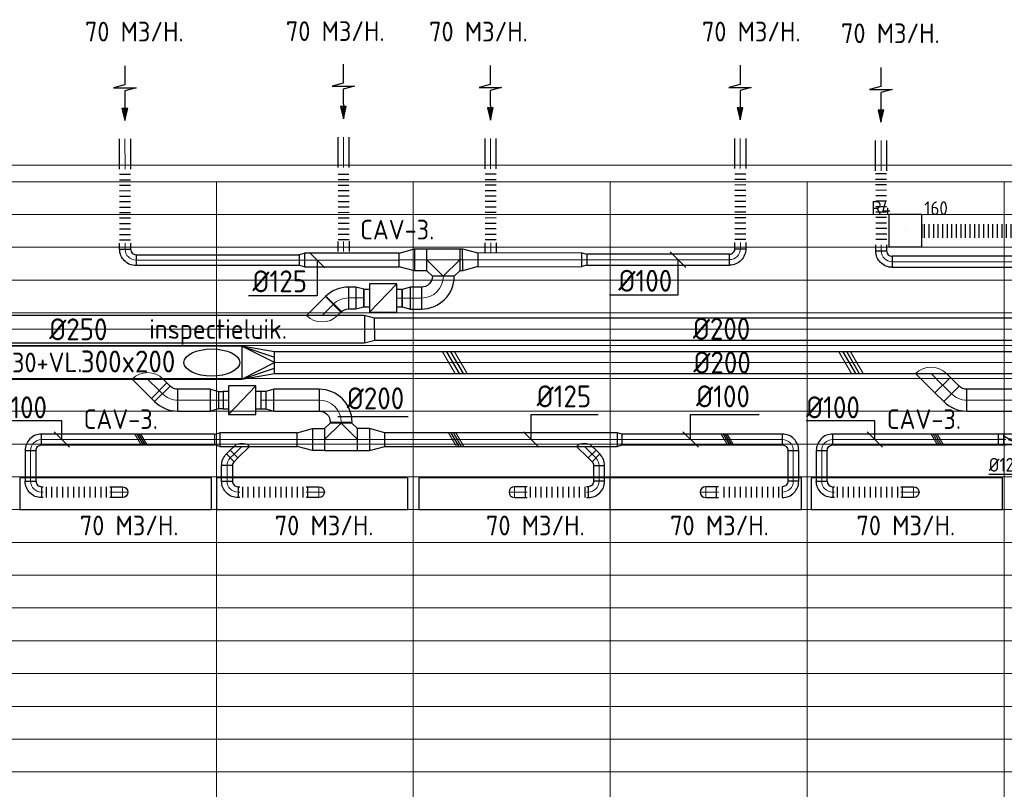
# Model space of a CAD drawing. Header units: millimetres. Extents: x -72412 to 16313, y -1015 to 52998.
# Tile 20 of 64: x -50322 to -41321, y 14970 to 22012. Entities that reach past the tile are written whole.
import ezdxf
from ezdxf.enums import TextEntityAlignment as Align

# ---------------------------------------------------------------- set-up
doc = ezdxf.new("R2010")
doc.units = ezdxf.units.MM
doc.header["$LTSCALE"] = 50
doc.linetypes.add('CENTER2', pattern=[28.575, 19.05, -3.175, 3.175, -3.175])
for name, color, linetype in [('4plfd', 254, 'Continuous'), ('WL570---_RETOUR', 100, 'Continuous'), ('WL570---_RETOUR_HL', 1, 'Continuous'), ('WL570---_TOEVOER', 200, 'Continuous'), ('WL570---_TOEVOER_HL', 1, 'Continuous'), ('WM570---_RETOUR', 2, 'Continuous'), ('WM570---_RETOUR_PR', 2, 'Continuous'), ('WM570---_TOEVOER', 2, 'Continuous'), ('WM570---_TOEVOER_PR', 2, 'Continuous')]:
    doc.layers.add(name, color=color, linetype=linetype)
for name, color, linetype, lineweight in [('WL570---_BESTAAND-HARTLIJN', 161, 'Continuous', 0), ('WL570---_BESTAAND-MAATVOERING', 161, 'Continuous', 0), ('WL570---_BESTAAND-RETOUR', 140, 'Continuous', 0), ('WL570---_BESTAAND-TOEVOER', 180, 'Continuous', 0)]:
    doc.layers.add(name, color=color, linetype=linetype, lineweight=lineweight)
doc.styles.add('BURO-025', font='ISO96.shx', dxfattribs={"height": 125})
doc.styles.add('ISO', font='ISO', dxfattribs={"height": 162})
doc.styles.add('LZ-MAATVOEREN', font='simplex')
doc.styles.add('MAATVOERING', font='ISO')

# ---------------------------------------------------------------- blocks, each defined once
blk = doc.blocks.new('Groep-43')
at = {"color": 8, "linetype": 'Continuous', "lineweight": 13}
for p, q in [((-73154.912, 18699.14), (-22154.912, 18699.14)), ((-73154.912, 18699.14), (-22154.912, 18699.14)), ((-73154.912, 18399.14), (-22154.912, 18399.14)), ((-73154.912, 18099.14), (-22154.912, 18099.14)), ((-73154.912, 17799.14), (-22154.912, 17799.14)), ((-73154.912, 17499.14), (-22154.912, 17499.14)), ((-22154.912, 17199.14), (-73154.912, 17199.14)), ((-73154.912, 16899.14), (-22154.912, 16899.14)), ((-22154.912, 16599.14), (-73154.912, 16599.14)), ((-22154.912, 16299.14), (-73154.912, 16299.14)), ((-22154.912, 15999.14), (-73154.912, 15999.14)), ((-22154.912, 15699.14), (-73154.912, 15699.14)), ((-22154.912, 15399.14), (-73154.912, 15399.14)), ((-73154.912, 15099.14), (-22154.912, 15099.14)), ((-22154.912, 14799.14), (-73154.912, 14799.14)), ((-22154.912, 14499.14), (-73154.912, 14499.14)), ((-22154.912, 14199.14), (-73154.912, 14199.14)), ((-22154.912, 13899.14), (-73154.912, 13899.14)), ((-22154.912, 13599.14), (-73154.912, 13599.14))]:
    blk.add_line(p, q, dxfattribs=at)
blk = doc.blocks.new('Groep-50')
at = {"color": 8, "linetype": 'Continuous', "lineweight": 13}
for p, q in [((-22004.9, 19149), (-54854.9, 19149.1)), ((-36854.9, 18999.1), (-54854.9, 18999.1)), ((-22154.9, 18999.1), (-54854.9, 18999.1)), ((-51254.9, 18999.1), (-51254.9, 6698.7)), ((-49454.9, 18999.1), (-49454.9, 6622.6)), ((-47654.9, 18999.1), (-47654.9, 6597.2)), ((-45854.9, 18999.1), (-45854.9, 6622.6)), ((-44054.9, 18999.1), (-44054.9, 6698.7))]:
    blk.add_line(p, q, dxfattribs=at)
at = {"color": 8}
blk.add_blockref('Groep-43', (0, 0), dxfattribs=at)
blk = doc.blocks.new('Block plafond 5e verd')
at = {"layer": '4plfd'}
blk.add_blockref('Groep-50', (73304.9, -19149.1), dxfattribs=at)
blk = doc.blocks.new('KARO')
for p, q in [((1, 0.5), (0, 0.5)), ((0, -0.5), (1, -0.5))]:
    blk.add_line(p, q)
at = {"invisible_edges": 15}
blk.add_3dface([(0, 0.5), (0, -0.5), (1, -0.5), (1, 0.5)], dxfattribs=at)
at = {"layer": 'WL570---_BESTAAND-HARTLIJN'}
blk.add_line((0, 0), (1, 0), dxfattribs=at)
blk = doc.blocks.new('ORN_T_SP')
blk.add_lwpolyline([(-0.5, 0.5), (-0.5, -0.5), (0.5, -0.5), (0.5, 0.5)], close=True)
at = {"style": 'LZ-MAATVOEREN', "flags": 9}
for tag, p in [('ROS_TYPE', (0.6333, 0.6833)), ('ROS_M3H', (0.6333, 0.4833)), ('ROS_ZIJDE', (0.6333, 0.2833)), ('ROS_STAT', (0.6333, 0.0833))]:
    blk.add_attdef(tag, p, '', height=0.125, dxfattribs=at)
blk = doc.blocks.new('OBO20000090H')
blk.add_lwpolyline([(100, -200, 0.414214), (-200, 100), (-200, -100, -0.414214), (-100, -200)], format="xyb", close=True)
at = {"invisible_edges": 15}
for points in [[(-182.6, -101.5), (-147.9, 95.4), (-200, 100), (-200, -100)], [(-165.8, -106), (-97.4, 81.9), (-147.9, 95.4), (-182.6, -101.5)], [(-150, -113.4), (-50, 59.8), (-97.4, 81.9), (-165.8, -106)], [(-135.7, -123.4), (-7.2, 29.8), (-50, 59.8), (-150, -113.4)], [(-123.4, -135.7), (29.8, -7.2), (-7.2, 29.8), (-135.7, -123.4)], [(-113.4, -150), (59.8, -50), (29.8, -7.2), (-123.4, -135.7)], [(-106, -165.8), (81.9, -97.4), (59.8, -50), (-113.4, -150)], [(-101.5, -182.6), (95.4, -147.9), (81.9, -97.4), (-106, -165.8)], [(-100, -200), (100, -200), (95.4, -147.9), (-101.5, -182.6)]]:
    blk.add_3dface(points, dxfattribs=at)
at = {"layer": 'WL570---_BESTAAND-HARTLIJN'}
blk.add_arc((-200, -200), 200, 0, 90, dxfattribs=at)
blk = doc.blocks.new('VBX1601600016025000')
blk.add_lwpolyline([(50, -130), (300, -130), (300, 130), (50, 130)], close=True)
for points in [[(50, 80), (0, 80), (0, -80), (50, -80)], [(300, -80), (350, -80), (350, 80), (300, 80)]]:
    blk.add_lwpolyline(points)
at = {"layer": 'WL570---_BESTAAND-HARTLIJN'}
blk.add_line((300, 0), (350, 0), dxfattribs=at)
at = {"layer": 'WL570---_BESTAAND-TOEVOER'}
blk.add_line((50, -130), (300, 130), dxfattribs=at)
blk = doc.blocks.new('OZA2500200045R')
blk.add_lwpolyline([(141.4, 0), (176.8, 35.4), (35.4, 176.8), (-141.4, 0)])
at = {"layer": 'WL570---_BESTAAND-HARTLIJN'}
blk.add_line((0, 0), (106.1, 106.1), dxfattribs=at)
at = {"layer": 'WL570---_BESTAAND-RETOUR'}
blk.add_arc((0, 141.4), 200, 225, 315, dxfattribs=at)
blk = doc.blocks.new('OBO20000045H')
blk.add_lwpolyline([(100, -82.8, 0.198912), (12.1, 129.3), (-129.3, -12.1, -0.198912), (-100, -82.8)], format="xyb", close=True)
at = {"invisible_edges": 15}
for points in [[(-123.4, -18.6), (29.8, 110), (12.1, 129.3), (-129.3, -12.1)], [(-118.1, -25.5), (45.7, 89.2), (29.8, 110), (-123.4, -18.6)], [(-113.4, -32.8), (59.8, 67.2), (45.7, 89.2), (-118.1, -25.5)], [(-109.4, -40.6), (71.9, 43.9), (59.8, 67.2), (-113.4, -32.8)], [(-106, -48.6), (81.9, 19.8), (71.9, 43.9), (-109.4, -40.6)], [(-103.4, -57), (89.8, -5.2), (81.9, 19.8), (-106, -48.6)], [(-101.5, -65.5), (95.4, -30.7), (89.8, -5.2), (-103.4, -57)], [(-100.4, -74.1), (98.9, -56.7), (95.4, -30.7), (-101.5, -65.5)], [(-100, -82.8), (100, -82.8), (98.9, -56.7), (-100.4, -74.1)]]:
    blk.add_3dface(points, dxfattribs=at)
at = {"layer": 'WL570---_BESTAAND-HARTLIJN'}
blk.add_arc((-200, -82.8), 200, 0, 45, dxfattribs=at)
blk = doc.blocks.new('OSV20012501390G')
blk.add_lwpolyline([(0, -100), (140, -62.5), (140, 62.5), (0, 100)], close=True)
at = {"layer": 'WL570---_BESTAAND-HARTLIJN'}
blk.add_line((0, 0), (140, 0), dxfattribs=at)
blk = doc.blocks.new('OZA3000200045L')
blk.add_lwpolyline([(-141.4, 0), (-176.8, 35.4), (-35.4, 176.8), (141.4, 0)])
at = {"layer": 'WL570---_BESTAAND-HARTLIJN'}
blk.add_line((0, 0), (-106.1, 106.1), dxfattribs=at)
at = {"layer": 'WL570---_BESTAAND-TOEVOER'}
blk.add_arc((0, 141.4), 200, 225, 315, dxfattribs=at)
blk = doc.blocks.new('MVLINE')
blk.add_line((35.4, -35.4), (-35.4, 35.4))
blk = doc.blocks.new('FLLINE100')
blk.add_line((0, -50), (0, 50))
blk = doc.blocks.new('OEX1000063300')
at = {"rotation": 180}
for p in [(50, 0), (100, 0), (150, 0), (200, 0), (250, 0), (300, 0), (350, 0), (400, 0), (450, 0), (500, 0), (550, 0), (600, 0)]:
    blk.add_blockref('FLLINE100', p, dxfattribs=at)
blk = doc.blocks.new('OBO10000090ZE')
blk.add_lwpolyline([(-50, 0), (50, 0), (50, 100, 1), (-50, 100)], format="xyb", close=True)
at = {"layer": 'WL570---_BESTAAND-HARTLIJN'}
for points in [[(-50, 100), (50, 100)], [(0, 0), (0, 150)]]:
    blk.add_lwpolyline(points, dxfattribs=at)
blk = doc.blocks.new('OBO10000090H')
blk.add_lwpolyline([(50, -100, 0.414214), (-100, 50), (-100, -50, -0.414214), (-50, -100)], format="xyb", close=True)
at = {"invisible_edges": 15}
for points in [[(-91.3, -50.8), (-74, 47.7), (-100, 50), (-100, -50)], [(-82.9, -53), (-48.7, 41), (-74, 47.7), (-91.3, -50.8)], [(-75, -56.7), (-25, 29.9), (-48.7, 41), (-82.9, -53)], [(-67.9, -61.7), (-3.6, 14.9), (-25, 29.9), (-75, -56.7)], [(-61.7, -67.9), (14.9, -3.6), (-3.6, 14.9), (-67.9, -61.7)], [(-56.7, -75), (29.9, -25), (14.9, -3.6), (-61.7, -67.9)], [(-53, -82.9), (41, -48.7), (29.9, -25), (-56.7, -75)], [(-50.8, -91.3), (47.7, -74), (41, -48.7), (-53, -82.9)], [(-50, -100), (50, -100), (47.7, -74), (-50.8, -91.3)]]:
    blk.add_3dface(points, dxfattribs=at)
at = {"layer": 'WL570---_BESTAAND-HARTLIJN'}
blk.add_arc((-100, -100), 100, 0, 90, dxfattribs=at)
blk = doc.blocks.new('OBO10000090L')
blk.add_lwpolyline([(50, 0, 0.414214), (-100, 150), (-100, 50, -0.414214), (-50, 0)], format="xyb", close=True)
at = {"invisible_edges": 15}
for points in [[(-91.3, 49.2), (-74, 147.7), (-100, 150), (-100, 50)], [(-82.9, 47), (-48.7, 141), (-74, 147.7), (-91.3, 49.2)], [(-75, 43.3), (-25, 129.9), (-48.7, 141), (-82.9, 47)], [(-67.9, 38.3), (-3.6, 114.9), (-25, 129.9), (-75, 43.3)], [(-61.7, 32.1), (14.9, 96.4), (-3.6, 114.9), (-67.9, 38.3)], [(-56.7, 25), (29.9, 75), (14.9, 96.4), (-61.7, 32.1)], [(-53, 17.1), (41, 51.3), (29.9, 75), (-56.7, 25)], [(-50.8, 8.7), (47.7, 26), (41, 51.3), (-53, 17.1)], [(-50, 0), (50, 0), (47.7, 26), (-50.8, 8.7)]]:
    blk.add_3dface(points, dxfattribs=at)
at = {"layer": 'WL570---_BESTAAND-HARTLIJN'}
blk.add_arc((-100, 0), 100, 0, 90, dxfattribs=at)
blk = doc.blocks.new('VRO300200002003000H')
at = {"layer": 'WL570---_TOEVOER'}
for p, q in [((0, 150), (300, 50)), ((0, -150), (300, -50))]:
    blk.add_line(p, q, dxfattribs=at)
blk.add_lwpolyline([(0, 150), (0, -150), (300, -100), (300, 100)], close=True, dxfattribs=at)
blk.add_lwpolyline([(0, -150), (0, -150), (300, 0), (0, 150)], dxfattribs=at)
blk = doc.blocks.new('OSV2001600740G')
blk.add_lwpolyline([(0, -100), (74.6, -80), (74.6, 80), (0, 100)], close=True)
at = {"layer": 'WL570---_BESTAAND-HARTLIJN'}
blk.add_line((0, 0), (74.6, 0), dxfattribs=at)
blk = doc.blocks.new('OSV1251000460G')
blk.add_lwpolyline([(0, -62.5), (46.7, -50), (46.7, 50), (0, 62.5)], close=True)
at = {"layer": 'WL570---_BESTAAND-HARTLIJN'}
blk.add_line((0, 0), (46.7, 0), dxfattribs=at)
blk = doc.blocks.new('OZA1250100045L')
blk.add_lwpolyline([(-70.7, 0), (-106.1, 35.4), (-35.4, 106.1), (70.7, 0)])
at = {"layer": 'WL570---_BESTAAND-HARTLIJN'}
blk.add_line((0, 0), (-70.7, 70.7), dxfattribs=at)
at = {"layer": 'WL570---_BESTAAND-TOEVOER'}
blk.add_arc((0, 70.7), 100, 225, 315, dxfattribs=at)
blk = doc.blocks.new('OBO10000045H')
blk.add_lwpolyline([(50, -41.4, 0.198912), (6.1, 64.6), (-64.6, -6.1, -0.198912), (-50, -41.4)], format="xyb", close=True)
at = {"invisible_edges": 15}
for points in [[(-61.7, -9.3), (14.9, 55), (6.1, 64.6), (-64.6, -6.1)], [(-59, -12.7), (22.9, 44.6), (14.9, 55), (-61.7, -9.3)], [(-56.7, -16.4), (29.9, 33.6), (22.9, 44.6), (-59, -12.7)], [(-54.7, -20.3), (35.9, 22), (29.9, 33.6), (-56.7, -16.4)], [(-53, -24.3), (41, 9.9), (35.9, 22), (-54.7, -20.3)], [(-51.7, -28.5), (44.9, -2.6), (41, 9.9), (-53, -24.3)], [(-50.8, -32.7), (47.7, -15.4), (44.9, -2.6), (-51.7, -28.5)], [(-50.2, -37.1), (49.4, -28.3), (47.7, -15.4), (-50.8, -32.7)], [(-50, -41.4), (50, -41.4), (49.4, -28.3), (-50.2, -37.1)]]:
    blk.add_3dface(points, dxfattribs=at)
at = {"layer": 'WL570---_BESTAAND-HARTLIJN'}
blk.add_arc((-100, -41.4), 100, 0, 45, dxfattribs=at)
blk = doc.blocks.new('OSV2502000930G')
blk.add_lwpolyline([(0, -125), (93.3, -100), (93.3, 100), (0, 125)], close=True)
at = {"layer": 'WL570---_BESTAAND-HARTLIJN'}
blk.add_line((0, 0), (93.3, 0), dxfattribs=at)
blk = doc.blocks.new('OTS20020020000H')
blk.add_lwpolyline([(-150, -100), (150, -100), (150, 100), (100, 150), (-100, 150), (-150, 100)], close=True)
at = {"layer": 'WL570---_BESTAAND-HARTLIJN'}
blk.add_line((-150, 0), (150, 0), dxfattribs=at)
at = {"layer": 'WL570---_BESTAAND-RETOUR'}
blk.add_lwpolyline([(-150, 0), (0, 150), (150, 0)], dxfattribs=at)
blk = doc.blocks.new('OEX1000056800')
at = {"rotation": 180}
for p in [(50, 0), (100, 0), (150, 0), (200, 0), (250, 0), (300, 0), (350, 0), (400, 0), (450, 0), (500, 0), (550, 0)]:
    blk.add_blockref('FLLINE100', p, dxfattribs=at)
blk = doc.blocks.new('AFZPIJL')
for points in [[(0, -10), (0, -6.52), (-2.06, -5.97), (2.06, -5.97), (0, -5.41), (0, 0)], [(-0.26, -2.22), (0, 0)], [(0.26, -2.22), (0, 0)]]:
    blk.add_lwpolyline(points)
blk.add_lwpolyline([(0.52, -2.22), (-0.52, -2.22), (0, 0)], close=True)
blk = doc.blocks.new('OZA2000200045L')
blk.add_lwpolyline([(-141.4, 0), (-176.8, 35.4), (-35.4, 176.8), (141.4, 0)])
at = {"layer": 'WL570---_BESTAAND-HARTLIJN'}
blk.add_line((0, 0), (-106.1, 106.1), dxfattribs=at)
at = {"layer": 'WL570---_BESTAAND-TOEVOER'}
blk.add_arc((0, 141.4), 200, 225, 315, dxfattribs=at)
blk = doc.blocks.new('OEX1000058500')
at = {"rotation": 180}
for p in [(50, 0), (100, 0), (150, 0), (200, 0), (250, 0), (300, 0), (350, 0), (400, 0), (450, 0), (500, 0), (550, 0)]:
    blk.add_blockref('FLLINE100', p, dxfattribs=at)
blk = doc.blocks.new('OEX1000067700')
at = {"rotation": 90.08066116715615}
for p in [(0.1, -50), (0.1, -100), (0.2, -150), (0.3, -200), (0.4, -250), (0.4, -300), (0.5, -350), (0.6, -400), (0.6, -450), (0.7, -500), (0.8, -550), (0.8, -600), (0.9, -650)]:
    blk.add_blockref('FLLINE100', p, dxfattribs=at)
blk = doc.blocks.new('KARH')
for p, q in [((1, 0.5), (0, 0.5)), ((0, -0.5), (1, -0.5))]:
    blk.add_line(p, q)
at = {"invisible_edges": 15}
blk.add_3dface([(0, 0.5), (0, -0.5), (1, -0.5), (1, 0.5)], dxfattribs=at)
blk = doc.blocks.new('UISO')
for p, q in [((0, 0.18), (1, 0.757)), ((0, 0), (1, 0.577))]:
    blk.add_line(p, q)
at = {"layer": 'WL570---_BESTAAND-TOEVOER'}
for p, q in [((0, 0.36), (1, 0.937)), ((0, -0.18), (1, 0.397))]:
    blk.add_line(p, q, dxfattribs=at)
blk = doc.blocks.new('*U620')
at = {"color": 0, "ltscale": 10}
for p, q in [((150, 150, -150), (-150, 150, -150)), ((-150, -150, -150), (-150, 150, -150)), ((150, -150, -150), (150, 150, -150)), ((150, -150, -150), (-150, -150, -150))]:
    blk.add_line(p, q, dxfattribs=at)
at = {"layer": 'WL570---_RETOUR_HL', "linetype": 'CENTER2'}
blk.add_circle((0, 0, -150), 0.075, dxfattribs=at)
at = {"layer": 'WL570---_RETOUR', "color": 2, "style": 'BURO-025'}
for tag in ['MC', 'Q']:
    blk.add_attdef(tag, text='', height=125, dxfattribs=at).set_placement((0, 0), align=Align.MIDDLE)
at = {"layer": 'WM570---_RETOUR_PR', "color": 2, "style": 'BURO-025'}
blk.add_attdef('POSNR', text='', height=125, dxfattribs=at).set_placement((0, 0), align=Align.MIDDLE)
blk = doc.blocks.new('*U621')
at = {"color": 0, "ltscale": 10}
for p, q in [((0, 62.5, -150), (0, -62.5, -150)), ((20.8, 62.5, -150), (20.8, -62.5, -150)), ((62.5, 62.5, -150), (62.5, -62.5, -150)), ((104.2, 62.5, -150), (104.2, -62.5, -150)), ((145.8, 62.5, -150), (145.8, -62.5, -150)), ((187.5, 62.5, -150), (187.5, -62.5, -150)), ((229.2, 62.5, -150), (229.2, -62.5, -150)), ((270.8, 62.5, -150), (270.8, -62.5, -150)), ((312.5, 62.5, -150), (312.5, -62.5, -150)), ((354.2, 62.5, -150), (354.2, -62.5, -150)), ((395.8, 62.5, -150), (395.8, -62.5, -150)), ((437.5, 62.5, -150), (437.5, -62.5, -150)), ((479.2, 62.5, -150), (479.2, -62.5, -150)), ((520.8, 62.5, -150), (520.8, -62.5, -150)), ((562.5, 62.5, -150), (562.5, -62.5, -150)), ((604.2, 62.5, -150), (604.2, -62.5, -150)), ((645.8, 62.5, -150), (645.8, -62.5, -150)), ((687.5, 62.5, -150), (687.5, -62.5, -150)), ((729.2, 62.5, -150), (729.2, -62.5, -150)), ((770.8, 62.5, -150), (770.8, -62.5, -150)), ((812.5, 62.5, -150), (812.5, -62.5, -150)), ((854.2, 62.5, -150), (854.2, -62.5, -150)), ((895.8, 62.5, -150), (895.8, -62.5, -150)), ((937.5, 62.5, -150), (937.5, -62.5, -150)), ((979.2, 62.5, -150), (979.2, -62.5, -150)), ((1020.8, 62.5, -150), (1020.8, -62.5, -150)), ((1062.5, 62.5, -150), (1062.5, -62.5, -150)), ((1104.2, 62.5, -150), (1104.2, -62.5, -150)), ((1145.8, 62.5, -150), (1145.8, -62.5, -150)), ((1187.5, 62.5, -150), (1187.5, -62.5, -150)), ((1229.2, 62.5, -150), (1229.2, -62.5, -150)), ((1270.8, 62.5, -150), (1270.8, -62.5, -150)), ((1312.5, 62.5, -150), (1312.5, -62.5, -150)), ((1354.2, 62.5, -150), (1354.2, -62.5, -150)), ((1395.8, 62.5, -150), (1395.8, -62.5, -150)), ((1437.5, 62.5, -150), (1437.5, -62.5, -150)), ((1479.2, 62.5, -150), (1479.2, -62.5, -150)), ((1500, 62.5, -150), (1500, -62.5, -150))]:
    blk.add_line(p, q, dxfattribs=at)
at = {"layer": 'WM570---_RETOUR_PR', "color": 2, "style": 'BURO-025'}
blk.add_attdef('POSNR', text='', height=125, dxfattribs=at).set_placement((0, 0), align=Align.MIDDLE)
blk = doc.blocks.new('*U1010')
at = {"ltscale": 10}
for p, q in [((-55.8, 50, -2700), (55.9, 50, -2700)), ((-55.8, -50, -2700), (-55.8, 50, -2700)), ((-48.9, 27.1, -2700), (-47.9, 28.8, -2700)), ((47.9, -28.8, -2700), (-48.9, 27.1, -2700)), ((48.9, -27.1, -2700), (-47.9, 28.8, -2700)), ((55.9, 50, -2700), (55.9, -50, -2700)), ((-55.8, -50, -2700), (55.9, -50, -2700)), ((47.9, -28.8, -2700), (48.9, -27.1, -2700))]:
    blk.add_line(p, q, dxfattribs=at)
blk.add_circle((0, 0, -2700), 9.31, dxfattribs=at)
at = {"layer": 'WL570---_TOEVOER', "color": 2, "style": 'BURO-025'}
blk.add_attdef('I', text='', height=125, dxfattribs=at).set_placement((0, 0), align=Align.MIDDLE)
at = {"layer": 'WM570---_TOEVOER_PR', "color": 2, "style": 'BURO-025'}
blk.add_attdef('POSNR', text='', height=125, dxfattribs=at).set_placement((0, 0), align=Align.MIDDLE)
blk = doc.blocks.new('*U1011')
at = {"color": 0, "ltscale": 10}
for p, q in [((0, 50, -2700), (47.5, 50, -2700)), ((47.5, 50, -2700), (47.5, -50, -2700)), ((0, -50, -2700), (47.5, -50, -2700))]:
    blk.add_line(p, q, dxfattribs=at)
at = {"layer": 'WL570---_TOEVOER_HL', "linetype": 'CENTER2'}
blk.add_line((0, 0, -2700), (47.5, 0, -2700), dxfattribs=at)
at = {"layer": 'WM570---_TOEVOER_PR', "color": 2, "style": 'BURO-025'}
blk.add_attdef('POSNR', text='', height=125, dxfattribs=at).set_placement((0, 0), align=Align.MIDDLE)
blk = doc.blocks.new('*U1013')
at = {"layer": 'WM570---_TOEVOER', "color": 0, "ltscale": 10}
for p, q in [((50, 0), (-466, 0)), ((-50, -50), (50, 50))]:
    blk.add_line(p, q, dxfattribs=at)
at = {"layer": 'WM570---_TOEVOER', "color": 0, "style": 'BURO-025'}
blk.add_text('%%c125', height=125, dxfattribs=at).set_placement((-466, 25))

msp = doc.modelspace()

# ---------------------------------------------------------------- linework, layer by layer
at = {"layer": 'WL570---_TOEVOER'}
msp.add_ellipse((-48565.6, 18874.2), major_axis=(-254.9, 0), ratio=0.489711, dxfattribs=at)
at = {"layer": 'WM570---_TOEVOER'}
for points in [[(-47603, 19810.8), (-47603.2, 19485.1), (-48229.4, 19485.6)], [(-44304.1, 19815.8), (-44304.3, 19490), (-44930.5, 19490.5)], [(-47414.3, 18380.5), (-46769.4, 18380.5)], [(-45646.3, 18170.5), (-45646.3, 18398.6), (-45034.4, 18398.6)], [(-44188.3, 18170.5), (-44188.3, 18398.6), (-43562.1, 18398.6)], [(-49936.2, 18170.5), (-49936.2, 18340), (-50562.4, 18340)], [(-42505.3, 18170.5), (-42505.3, 18340), (-43131.5, 18340)]]:
    msp.add_lwpolyline(points, dxfattribs=at)

# ---------------------------------------------------------------- block references
at = {"layer": 'WL570---_BESTAAND-MAATVOERING', "xscale": 2, "yscale": 2, "zscale": 2, "rotation": 359.9493482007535}
msp.add_blockref('MVLINE', (-47603, 19810.8), dxfattribs=at)
at = {"layer": 'WL570---_BESTAAND-RETOUR', "xscale": 5.866066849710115, "yscale": 200, "zscale": 200, "rotation": 225.0506517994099}
msp.add_blockref('KARO', (-47451.3, 19410.9), dxfattribs=at)
at = {"layer": 'WL570---_BESTAAND-TOEVOER', "xscale": 100, "yscale": 100, "zscale": 100, "rotation": 270}
msp.add_blockref('UISO', (-41972, 18220.5), dxfattribs=at)
at = {"layer": 'WL570---_RETOUR'}
for name, p, xscale, yscale, zscale, rotation in [('AFZPIJL', (-47363.2, 21104.9), -49.99999999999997, 50, 50, 180.0506517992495), ('AFZPIJL', (-49360.5, 21088.9), -49.99999999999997, 50, 50, 180.0506517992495), ('AFZPIJL', (-46019.3, 21092.6), -49.99999999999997, 50, 50, 180.0506517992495), ('AFZPIJL', (-43736.5, 21093.9), -49.99999999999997, 50, 50, 180.0506517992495), ('AFZPIJL', (-42448.7, 21073.6), -49.99999999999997, 50, 50, 180.0506517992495), ('KARO', (-49359, 20644.2), -275.9456809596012, 100, 100, 270.0506517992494), ('KARO', (-47361.7, 20660.1), -275.9456809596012, 100, 100, 270.0506517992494), ('KARO', (-46017.7, 20647.8), -275.9456809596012, 100, 100, 270.0506517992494), ('KARO', (-43734.9, 20649.1), -275.9456809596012, 100, 100, 270.0506517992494), ('KARO', (-42447.1, 20628.9), -275.9456809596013, 100, 100, 270), ('KARO', (-47360.7, 19983.6), -94.30230512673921, 100, 100, 90.05065179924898), ('KARO', (-49358, 19967.6), -56.55323533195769, 100, 100, 90.05065179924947), ('KARO', (-46599.4, 19814.1), -113.3662558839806, 200, 200, 0.05174817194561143), ('KARO', (-46301.2, 19814.3), -28.82339029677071, 200, 200, 180.0517481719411), ('KARO', (-46016.1, 19971.3), -95.4620084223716, 100, 100, 90.05065179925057), ('KARO', (-43734, 19972.6), -55.98824614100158, 100, 100, 90.05065179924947), ('KARO', (-42446.5, 19952.4), -56.55323533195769, 100, 100, 90.05065179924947), ('KARO', (-49257.9, 19811.1), -1494.792856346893, 100, 100, 180), ('KARO', (-45183.5, 19814.7), 948.9129101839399, 125, 125, 180.0517481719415), ('KARO', (-40581.3, 19797.4), 1765.098823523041, 100, 100, 180), ('KARO', (-47313.6, 19465.4), 63.95588659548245, 200, 200, 359.9301883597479), ('KARO', (-46750.4, 19464.3), 101.0179245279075, 200, 200, 359.9819365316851), ('KARO', (-47170.3, 19180.2), 3805.813300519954, 250, 250, 180)]:
    msp.add_blockref(name, p, dxfattribs=dict(at, xscale=xscale, yscale=yscale, zscale=zscale, rotation=rotation))
for name, p in [('OEX1000067700', (-49359, 20644.2)), ('OEX1000067700', (-47361.7, 20645.9)), ('OEX1000067700', (-46017.7, 20647.1)), ('OEX1000067700', (-43734.9, 20649.1)), ('OEX1000067700', (-42447.2, 20650.3)), ('*U621', (-42073.6, 20079.1, 150))]:
    msp.add_blockref(name, p, dxfattribs=at)
ref = msp.add_blockref('*U620', (-42223.6, 20079.1, 150), dxfattribs=at)
ref.add_attrib('POSNR', 'R4', dxfattribs={"layer": 'WM570---_RETOUR_PR', "color": 2, "height": 125, "style": 'BURO-025'}).set_placement((-42448.2, 20292), align=Align.MIDDLE)
ref.add_attrib('Q', '160', dxfattribs={"color": 2, "height": 125, "style": 'BURO-025'}).set_placement((-41944.9, 20287.1), align=Align.MIDDLE)
at = {"layer": 'WL570---_RETOUR', "xscale": -1}
for name, p, rotation in [('OBO10000090H', (-49357.9, 19811.1), 90.05065179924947), ('OSV20012501390G', (-46712.8, 19814), 0.05174817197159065), ('OTS20020020000H', (-46449.4, 19814.2), 180.0517481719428), ('OSV20012501390G', (-46272.4, 19814.4), 180.0517481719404), ('OBO10000090H', (-43733.8, 19816), 180.0506517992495), ('OBO10000090H', (-42446.4, 19795.8), 90.05065179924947), ('OSV1251000460G', (-47716.9, 19812.4), 0.05174817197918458), ('OSV1251000460G', (-45183.5, 19814.7), 180.0517481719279)]:
    msp.add_blockref(name, p, dxfattribs=dict(at, rotation=rotation))
at = {"layer": 'WL570---_RETOUR'}
for p, xscale, yscale, zscale in [((-47716.9, 19812.4), 864.2164372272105, 125, 125), ((-45135.9, 19814.8), 1302.028928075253, 100, 100), ((-47077.2, 19180.2), 7580.286359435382, 200, 200)]:
    msp.add_blockref('KARO', p, dxfattribs=dict(at, xscale=xscale, yscale=yscale, zscale=zscale))
for name, p, rotation in [('OBO20000090H', (-46449.1, 19464.2), 269.981936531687), ('OBO20000045H', (-47396.7, 19465.5), 89.93018835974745), ('OSV2001600740G', (-47249.7, 19465.4), 359.9301883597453), ('VBX1601600016025000', (-47175, 19464), 0.05065179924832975), ('OSV2001600740G', (-46750.4, 19464.3), 179.9819365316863), ('OZA2500200045R', (-47557.2, 19304.7), 0.05065179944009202), ('OSV2502000930G', (-47170.2, 19180.1), 0.050651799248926)]:
    msp.add_blockref(name, p, dxfattribs=dict(at, rotation=rotation))
at = {"layer": 'WL570---_TOEVOER'}
for name, p in [('Block plafond 5e verd', (-70573.6, 20679.1)), ('VRO300200002003000H', (-48291, 18873.6)), ('OBO20000090H', (-47383.4, 18530.2)), ('OTS20020020000H', (-47384.4, 18170.5)), ('OSV20012501390G', (-47123.6, 18170.5)), ('OSV1251000460G', (-44860.1, 18170.5)), ('OBO10000090H', (-43250.4, 18170.5)), ('OBO10000045H', (-45025, 17973.3)), ('OEX1000063300', (-50131.1, 17688.7)), ('OEX1000063300', (-48334.8, 17688.7)), ('OEX1000056800', (-45706.4, 17688.7)), ('OEX1000058500', (-43935, 17688.7)), ('OEX1000063300', (-42898.5, 17688.7))]:
    msp.add_blockref(name, p, dxfattribs=at)
for name, p, xscale, yscale, zscale, rotation in [('KARH', (-48291, 18873.6), 2455.519503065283, 300, 200, 180), ('UISO', (-46419.3, 18973.6), 200, 200, 200, 270), ('UISO', (-42797.7, 18973.6), 200, 200, 200, 270), ('KARO', (-41804.6, 18588.7), 112.5056642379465, 200, 200, 135), ('KARO', (-49017.3, 18588.7), 40.71931510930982, 200, 200, 135), ('KARO', (-48577.4, 18530.2), 298.512115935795, 200, 200, 180), ('KARO', (-48503.4, 18530.2), -41.65426006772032, 160, 160, 180), ('KARO', (-48072.9, 18530.2), 41.65426006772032, 160, 160, 180), ('KARO', (-47583.1, 18530.2), 416.0843330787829, 200, 200, 180), ('KARO', (-47384.4, 18320.5), 9.521523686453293, 200, 200, 90), ('UISO', (-49249.9, 18220.5), 100, 100, 100, 270), ('KARO', (-47785.1, 18170.5), 705.7865118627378, 125, 125, 180), ('UISO', (-46379.5, 18233), 125, 125, 125, 270), ('KARO', (-43350, 18170.5), 1463.372545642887, 100, 100, 180), ('UISO', (-43891, 18220.5), 100, 100, 100, 270), ('KARO', (-50222.3, 17788.7), 282.1883428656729, 100, 100, 90), ('KARO', (-48396.7, 18002.6), -48.98494323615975, 100, 100, 224.9999999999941), ('KARO', (-45054.2, 18002.6), 48.98494323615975, 100, 100, 135.0000000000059), ('KARO', (-43250.4, 17788.7), 281.743861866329, 100, 100, 90), ('KARO', (-42989.7, 17788.7), 282.1883428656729, 100, 100, 90), ('KARO', (-48426, 17788.7), -143.1849200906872, 100, 100, 270), ('KARO', (-45025, 17788.7), 143.1849200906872, 100, 100, 90)]:
    msp.add_blockref(name, p, dxfattribs=dict(at, xscale=xscale, yscale=yscale, zscale=zscale, rotation=rotation))
for p, xscale, yscale, zscale in [((-47991, 18873.6), 6762.87542803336, 200, 200), ((-41663.2, 18530.2), 427.930538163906, 200, 200), ((-50122.3, 18170.5), 1582.693260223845, 100, 100), ((-47534.4, 18170.5), -110.7921796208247, 200, 200), ((-47234.4, 18170.5), 110.7921796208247, 200, 200), ((-46985.9, 18170.5), 2125.851121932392, 125, 125), ((-42889.7, 18170.5), 1582.693260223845, 100, 100), ((-50106.1, 17688.7), -16.2227493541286, 100, 100), ((-49483, 17688.7), -16.03765465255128, 100, 100), ((-48309.8, 17688.7), -16.2227493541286, 100, 100), ((-47686.7, 17688.7), -16.03765465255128, 100, 100), ((-45698.7, 17688.7), 16.03765465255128, 100, 100), ((-45141.1, 17688.7), 16.2227493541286, 100, 100), ((-43951, 17688.7), 16.03765465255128, 100, 100), ((-42873.5, 17688.7), -16.2227493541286, 100, 100), ((-42250.4, 17688.7), -16.03765465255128, 100, 100)]:
    msp.add_blockref('KARO', p, dxfattribs=dict(at, xscale=xscale, yscale=yscale, zscale=zscale))
for name, p, rotation in [('OZA2000200045L', (-41991, 18773.6), 180), ('OZA3000200045L', (-49152.2, 18723.6), 180), ('OBO20000045H', (-48958.7, 18530.2), 225), ('VBX1601600016025000', (-48113.2, 18530.2), 179.9999999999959), ('OBO20000045H', (-41746.1, 18530.2), 224.999999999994), ('OSV2001600740G', (-47998.3, 18530.2), 180), ('OBO10000090H', (-50222.3, 18170.5), 90), ('OBO10000090H', (-42989.7, 18170.5), 90), ('*U1011', (-41325.1, 18170.5, 2700), 180), ('*U1010', (-41269.2, 18170.5, 2700), 180), ('OZA1250100045L', (-45159.6, 18108), 180), ('OBO10000090ZE', (-45698.7, 17688.7), 90), ('OBO10000090L', (-45124.9, 17688.7), 270), ('OBO10000090ZE', (-43951, 17688.7), 90), ('OBO10000090L', (-43350.4, 17688.7), 270)]:
    msp.add_blockref(name, p, dxfattribs=dict(at, rotation=rotation))
at = {"layer": 'WL570---_TOEVOER', "xscale": -1}
for name, p, rotation in [('OSV2001600740G', (-48578.1, 18530.2), 180), ('OZA1250100045L', (-48291.4, 18108), 180), ('OBO10000090L', (-50122.3, 17688.7), 90), ('OBO10000090ZE', (-49483, 17688.7), 270), ('OBO10000090L', (-48326, 17688.7), 90), ('OBO10000090ZE', (-47686.7, 17688.7), 270), ('OBO10000090L', (-42889.7, 17688.7), 90), ('OBO10000090ZE', (-42250.4, 17688.7), 270)]:
    msp.add_blockref(name, p, dxfattribs=dict(at, rotation=rotation))
for name, p in [('OSV1251000460G', (-48491, 18170.5)), ('OSV20012501390G', (-47645.2, 18170.5)), ('OBO10000045H', (-48426, 17973.3))]:
    msp.add_blockref(name, p, dxfattribs=at)
at = {"layer": 'WL570---_TOEVOER', "xscale": 1750, "yscale": 290}
for p in [(-49444.9, 17674.2), (-47648.7, 17674.2), (-45798.7, 17674.2), (-44051, 17674.2), (-42212.3, 17674.2)]:
    msp.add_blockref('ORN_T_SP', p, dxfattribs=at)
at = {"layer": 'WM570---_TOEVOER', "xscale": 1.999999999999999, "yscale": 2, "zscale": 2, "rotation": 359.9493482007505}
msp.add_blockref('MVLINE', (-44304.1, 19815.8), dxfattribs=at)
at = {"layer": 'WM570---_TOEVOER', "xscale": 2, "yscale": 2, "zscale": 2}
for p in [(-49936.2, 18170.5), (-45646.3, 18170.5), (-44188.3, 18170.5), (-42505.3, 18170.5)]:
    msp.add_blockref('MVLINE', p, dxfattribs=at)
at = {"layer": 'WM570---_TOEVOER'}
msp.add_blockref('*U1013', (-40996.9, 17851.8, 2700), dxfattribs=at)

# ---------------------------------------------------------------- texts
at = {"layer": 'WM570---_RETOUR', "style": 'MAATVOERING'}
for p in [(-49725.6, 21812.2), (-47888.3, 21816.6), (-46579.2, 21812.2), (-44085.4, 21812.5), (-42813.8, 21796.9)]:
    msp.add_text('70 M3/H.', height=180, dxfattribs=at).set_placement(p)
at = {"layer": 'WM570---_TOEVOER'}
for s, height, rotation, style, p in [('CAV-3.', 180, 0.05175, 'MAATVOERING', (-47209.6, 20000)), ('%%c200', 200, 0.05065, 'MAATVOERING', (-44167.7, 19083.3)), ('O.K.=3030+VL.', 180, 0.31481, 'ISO', (-51094.1, 18780.7))]:
    msp.add_text(s, height=height, rotation=rotation, dxfattribs=dict(at, style=style)).set_placement(p)
at = {"layer": 'WM570---_TOEVOER', "style": 'MAATVOERING'}
for s, p in [('%%c125', (-47695.1, 19518.1)), ('%%c100', (-44357, 19523.1))]:
    msp.add_text(s, height=200, rotation=0.05284, dxfattribs=at).set_placement(p, align=Align.RIGHT)
for s, height, p in [('%%c250', 200, (-50051.6, 19078.5)), ('inspectieluik.', 180, (-49138, 19091.3)), ('300x200', 200, (-49762.8, 18784.2)), ('%%c200', 200, (-44162.7, 18774.3)), ('%%c200', 200, (-47331.3, 18447.2)), ('%%c125', 200, (-45596.3, 18465.3)), ('%%c100', 200, (-44138.3, 18465.3)), ('%%c100', 200, (-50564, 18364.8)), ('%%c100', 200, (-43133.1, 18364.8)), ('CAV-3.', 180, (-49737.1, 18267)), ('CAV-3.', 180, (-42395.1, 18267)), ('70 M3/H.', 180, (-49772, 17293.6)), ('70 M3/H.', 180, (-47989.7, 17293.6)), ('70 M3/H.', 180, (-46059, 17293.6)), ('70 M3/H.', 180, (-44375.8, 17293.6)), ('70 M3/H.', 180, (-42672.3, 17293.6))]:
    msp.add_text(s, height=height, dxfattribs=at).set_placement(p)

doc.saveas('drawing.dxf')
